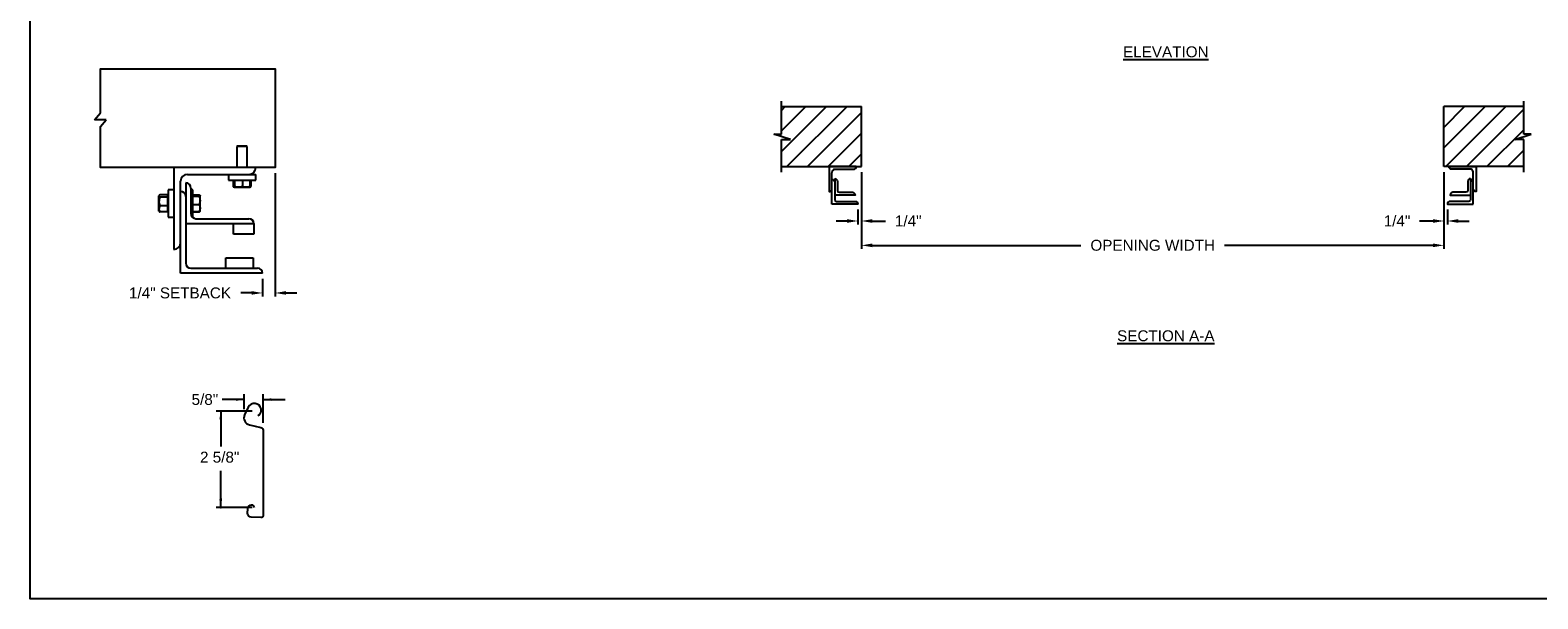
# Model space of a CAD drawing. Header units: inches. Extents: x 169.6 to 213.7, y 195.1 to 266.5.
# Tile 17 of 51: x 194.3 to 207.2, y 195.1 to 200. Entities that reach past the tile are written whole.
import ezdxf

# ---------------------------------------------------------------- set-up
doc = ezdxf.new("R2010")
doc.units = ezdxf.units.IN
doc.header["$LTSCALE"] = 0.25
doc.header["$MEASUREMENT"] = 0
for name, color, linetype in [('ANNOTATIONS', 1, 'Continuous'), ('DETAILS', 4, 'Continuous'), ('RHX RH F.O.H.', 7, 'Continuous')]:
    doc.layers.add(name, color=color, linetype=linetype)
doc.styles.add('ARIAL', font='arial.ttf', dxfattribs={"height": 0.09375})
doc.dimstyles.new('ARIAL', dxfattribs={"dimtxt": 0.09375, "dimasz": 0.09375, "dimexe": 0.03125, "dimexo": 0.046875, "dimgap": 0.09, "dimtad": 0, "dimtih": 1, "dimtoh": 1, "dimdec": 4, "dimzin": 0, "dimdsep": 46, "dimlunit": 4, "dimtxsty": 'ARIAL', "dimcen": 0.09, "dimadec": 0, "dimazin": 0, "dimtfac": 1, "dimtdec": 4, "dimtix": 1, "dimtofl": 0, "dimtmove": 0, "dimatfit": 3, "dimfxl": 0.18, "dimfrac": 2, "dimtolj": 1, "dimtzin": 0, "dimarcsym": 0})
doc.dimstyles.new('STANDARD$0', dxfattribs={"dimtxt": 0.09375, "dimasz": 0.09375, "dimexe": 0.03125, "dimexo": 0.046875, "dimgap": 0.09, "dimtad": 0, "dimtih": 1, "dimtoh": 1, "dimdec": 4, "dimzin": 0, "dimdsep": 46, "dimtxsty": 'ARIAL', "dimcen": 0.09, "dimadec": 0, "dimazin": 0, "dimtfac": 1, "dimtdec": 4, "dimtofl": 0, "dimtmove": 0, "dimatfit": 1, "dimfxl": 1, "dimtolj": 1, "dimtzin": 0, "dimarcsym": 0})
pattern_1 = [(45, (16.45141, -70.54787), (-0.08838835, 0.08838835), [])]

# ---------------------------------------------------------------- blocks, each defined once
blk = doc.blocks.new('*D30')
at = {"layer": 'ANNOTATIONS', "color": 0, "lineweight": -2, "transparency": 16777216}
for p, q in [((196.356, 198.725), (196.356, 197.665)), ((196.247, 197.817), (196.247, 197.665)), ((196.154, 197.696), (196.06, 197.696)), ((196.449, 197.696), (196.543, 197.696))]:
    blk.add_line(p, q, dxfattribs=at)
at = {"layer": 'ANNOTATIONS', "color": 0, "transparency": 16777216}
for points in [[(196.154, 197.712), (196.154, 197.681), (196.247, 197.696)], [(196.449, 197.712), (196.449, 197.681), (196.356, 197.696)]]:
    blk.add_solid(points, dxfattribs=at)
at = {"layer": 'defpoints', "color": 0, "transparency": 16777216}
for p in [(196.356, 198.772), (196.247, 197.864), (196.247, 197.696)]:
    blk.add_point(p, dxfattribs=at)
at = {"layer": 'ANNOTATIONS', "color": 0, "transparency": 16777216, "insert": (195.539, 197.696), "char_height": 0.09375, "attachment_point": 5, "style": 'ARIAL'}
blk.add_mtext('\\A1;1/4" SETBACK', dxfattribs=at)
blk = doc.blocks.new('*D31')
at = {"layer": 'ANNOTATIONS', "color": 0, "lineweight": -2, "transparency": 16777216}
for p, q in [((206.391, 198.734), (206.391, 198.283)), ((206.422, 198.412), (206.422, 198.283)), ((206.297, 198.314), (206.183, 198.314)), ((206.516, 198.314), (206.609, 198.314))]:
    blk.add_line(p, q, dxfattribs=at)
at = {"layer": 'ANNOTATIONS', "color": 0, "transparency": 16777216}
for points in [[(206.297, 198.33), (206.297, 198.298), (206.391, 198.314)], [(206.516, 198.33), (206.516, 198.298), (206.422, 198.314)]]:
    blk.add_solid(points, dxfattribs=at)
at = {"layer": 'defpoints', "color": 0, "transparency": 16777216}
for p in [(206.391, 198.781), (206.422, 198.459), (206.422, 198.314)]:
    blk.add_point(p, dxfattribs=at)
at = {"layer": 'ANNOTATIONS', "color": 0, "transparency": 16777216, "insert": (205.989, 198.314), "char_height": 0.0938, "attachment_point": 5, "style": 'ARIAL'}
blk.add_mtext('\\A1;1/4"', dxfattribs=at)
blk = doc.blocks.new('*D32')
at = {"layer": 'ANNOTATIONS', "color": 0, "lineweight": -2, "transparency": 16777216}
for p, q in [((201.391, 198.734), (201.391, 198.283)), ((201.359, 198.412), (201.359, 198.283)), ((201.266, 198.314), (201.172, 198.314)), ((201.484, 198.314), (201.598, 198.314))]:
    blk.add_line(p, q, dxfattribs=at)
at = {"layer": 'ANNOTATIONS', "color": 0, "transparency": 16777216}
for points in [[(201.266, 198.33), (201.266, 198.298), (201.359, 198.314)], [(201.484, 198.33), (201.484, 198.298), (201.391, 198.314)]]:
    blk.add_solid(points, dxfattribs=at)
at = {"layer": 'defpoints', "color": 0, "transparency": 16777216}
for p in [(201.391, 198.781), (201.359, 198.459), (201.359, 198.314)]:
    blk.add_point(p, dxfattribs=at)
at = {"layer": 'ANNOTATIONS', "color": 0, "transparency": 16777216, "insert": (201.792, 198.314), "char_height": 0.0938, "attachment_point": 5, "style": 'ARIAL'}
blk.add_mtext('\\A1;1/4"', dxfattribs=at)
blk = doc.blocks.new('*D28')
at = {"layer": 'ANNOTATIONS', "color": 0, "lineweight": -2, "transparency": 16777216}
for p, q in [((201.391, 198.734), (201.391, 198.074)), ((206.391, 198.734), (206.391, 198.074)), ((201.484, 198.105), (203.274, 198.105)), ((206.297, 198.105), (204.507, 198.105))]:
    blk.add_line(p, q, dxfattribs=at)
at = {"layer": 'ANNOTATIONS', "color": 0, "transparency": 16777216}
for points in [[(201.484, 198.121), (201.484, 198.089), (201.391, 198.105)], [(206.297, 198.121), (206.297, 198.089), (206.391, 198.105)]]:
    blk.add_solid(points, dxfattribs=at)
at = {"layer": 'defpoints', "color": 0, "transparency": 16777216}
for p in [(201.391, 198.781), (206.391, 198.781), (206.391, 198.105)]:
    blk.add_point(p, dxfattribs=at)
at = {"layer": 'ANNOTATIONS', "color": 0, "transparency": 16777216, "insert": (203.891, 198.105), "char_height": 0.09375, "attachment_point": 5, "style": 'ARIAL'}
blk.add_mtext('\\A1;OPENING WIDTH', dxfattribs=at)

msp = doc.modelspace()

# ---------------------------------------------------------------- hatches: boundary and pattern name
at = {"layer": 'RHX RH F.O.H.'}
h = msp.add_hatch(dxfattribs=at)
h.set_pattern_fill('ANSI31', color=256, style=0)
h.set_pattern_definition(pattern_1)
h.paths.add_polyline_path([(201.39055, 199.29688), (200.70305, 199.29688), (200.70305, 199.05968), (200.63894, 199.05968), (200.78102, 199.01277), (200.70305, 199.01277), (200.70305, 198.78125), (201.39055, 198.78125), (201.39055, 198.94375)])
h = msp.add_hatch(dxfattribs=at)
h.set_pattern_fill('ANSI31', color=256, style=0)
h.set_pattern_definition(pattern_1)
h.paths.add_polyline_path([(207.14215, 199.05968), (207.07805, 199.05968), (207.07805, 199.29688), (206.39055, 199.29688), (206.39055, 198.78125), (206.40872, 198.78125), (207.07805, 198.78125), (207.07805, 199.01277), (207.00008, 199.01277)])

# ---------------------------------------------------------------- linework, layer by layer
at = {"layer": 'ANNOTATIONS'}
for p, q in [((196.08953, 196.78127), (195.90203, 196.78127)), ((196.08953, 196.69951), (196.08953, 196.82814)), ((196.25405, 196.58116), (196.25405, 196.82814)), ((196.25405, 196.78127), (196.44155, 196.78127)), ((196.15786, 196.68083), (195.85006, 196.68083)), ((195.88853, 196.68083), (195.88853, 196.37927)), ((195.88853, 195.85362), (195.88853, 196.16831)), ((196.15786, 195.85362), (195.85006, 195.85362))]:
    msp.add_line(p, q, dxfattribs=at)
for p in [(196.21823, 196.64932), (195.88853, 195.92812), (195.88853, 195.85362)]:
    msp.add_point(p, dxfattribs=at)
for points in [[(196.01921, 196.76955), (196.01921, 196.79299), (196.08953, 196.78127)], [(196.32437, 196.79299), (196.32437, 196.76955), (196.25405, 196.78127)], [(195.90025, 196.61051), (195.87681, 196.61051), (195.88853, 196.68083)], [(195.90025, 195.92394), (195.87681, 195.92394), (195.88853, 195.85362)]]:
    msp.add_solid(points, dxfattribs=at)
at = {"layer": 'defpoints'}
msp.add_lwpolyline([(213.72204, 195.07023), (194.25216, 195.07023), (194.25216, 207.80534), (213.72204, 207.80534)], close=True, dxfattribs=at)
at = {"layer": 'DETAILS'}
for p, q in [((194.80451, 199.18274), (194.85505, 199.24157)), ((194.90558, 199.18274), (194.80451, 199.18274)), ((194.85505, 199.12391), (194.90558, 199.18274)), ((196.03207, 198.95749), (196.02775, 198.95317)), ((196.02775, 198.95317), (196.02775, 198.77304)), ((196.11564, 198.95317), (196.02775, 198.95317)), ((196.11132, 198.95749), (196.03207, 198.95749)), ((196.11564, 198.95317), (196.11132, 198.95749)), ((196.11564, 198.77304), (196.11564, 198.95317)), ((195.48576, 198.77304), (195.48576, 198.06991)), ((195.54435, 197.86483), (195.54435, 198.65585)), ((195.5883, 198.6412), (195.5883, 197.95272)), ((195.60295, 198.71444), (196.18889, 198.71444)), ((195.63224, 198.59726), (195.63224, 198.37753)), ((195.95451, 198.71444), (195.95451, 198.66452)), ((195.95451, 198.66452), (196.18889, 198.66452)), ((195.99589, 198.66452), (195.99589, 198.609)), ((195.99907, 198.60699), (196.00578, 198.60312)), ((196.00408, 198.66452), (196.00408, 198.609)), ((196.00585, 198.60312), (196.13754, 198.60312)), ((196.00763, 198.66452), (196.00763, 198.609)), ((196.07525, 198.66452), (196.07525, 198.609)), ((196.13762, 198.60312), (196.14433, 198.60699)), ((196.1475, 198.609), (196.13861, 198.60547)), ((196.13932, 198.66452), (196.13932, 198.609)), ((196.14428, 198.60697), (196.1475, 198.609)), ((196.1475, 198.66452), (196.1475, 198.609)), ((196.18889, 198.66452), (196.18889, 198.71444)), ((195.35791, 198.50634), (195.35662, 198.50505)), ((195.35662, 198.50505), (195.35662, 198.42579)), ((195.36043, 198.53426), (195.35791, 198.53134)), ((195.35791, 198.3995), (195.35791, 198.53134)), ((195.43396, 198.53951), (195.3667, 198.53951)), ((195.43396, 198.51756), (195.3667, 198.51756)), ((195.43396, 198.39133), (195.43396, 198.53951)), ((195.43584, 198.53134), (195.43396, 198.53134)), ((195.48576, 198.58261), (195.43584, 198.58261)), ((195.43584, 198.58261), (195.43584, 198.34823)), ((195.64959, 198.58261), (195.63224, 198.58261)), ((195.64959, 198.34823), (195.64959, 198.58261)), ((195.64959, 198.53873), (195.70511, 198.53873)), ((195.64959, 198.53545), (195.70511, 198.53545)), ((195.64959, 198.52626), (195.70511, 198.52626)), ((195.71099, 198.53134), (195.70976, 198.53348)), ((195.71099, 198.3995), (195.71099, 198.53086)), ((195.35662, 198.42579), (195.35791, 198.4245)), ((195.35791, 198.3995), (195.36043, 198.39658)), ((195.43396, 198.44347), (195.3667, 198.44347)), ((195.43396, 198.39133), (195.3667, 198.39133)), ((195.43396, 198.3995), (195.43584, 198.3995)), ((195.43584, 198.34823), (195.48576, 198.34823)), ((195.64343, 198.34823), (195.64959, 198.34823)), ((195.64959, 198.45623), (195.70511, 198.45623)), ((195.64959, 198.39539), (195.70511, 198.39539)), ((195.64959, 198.39211), (195.70511, 198.39211)), ((195.70638, 198.39602), (195.70511, 198.39211)), ((195.70976, 198.39736), (195.71099, 198.3995)), ((196.17424, 198.28964), (195.5883, 198.28964)), ((195.67619, 198.33358), (196.13029, 198.33358)), ((195.99846, 198.20175), (195.99846, 198.28964)), ((196.17424, 198.29391), (196.17424, 198.20175)), ((196.17424, 198.20175), (195.99846, 198.20175)), ((195.93254, 197.90878), (195.93254, 197.99667)), ((195.93254, 197.99667), (196.16691, 197.99667)), ((196.16691, 197.99667), (196.16691, 197.90878)), ((196.24748, 197.86483), (195.54435, 197.86483)), ((195.63224, 197.90878), (196.20353, 197.90878))]:
    msp.add_line(p, q, dxfattribs=at)
msp.add_lwpolyline([(194.85505, 199.24157), (194.85505, 199.62128), (196.3556, 199.62128), (196.3556, 198.77304), (194.85505, 198.77304), (194.85505, 199.12391)], dxfattribs=at)
msp.add_lwpolyline([(196.20786, 196.64412, 0.33746117), (196.23479, 196.68219), (196.23447, 196.70007, 0.73725505), (196.12432, 196.71493), (196.09351, 196.64851, 0.47976839), (196.13532, 196.56419), (196.23374, 196.54262, -0.21720182), (196.25405, 196.51866), (196.25405, 196.44998), (196.25405, 195.78395, -0.36619075), (196.23431, 195.76853), (196.14965, 195.77125, -0.41028649), (196.11838, 195.80476), (196.12032, 195.84206, -0.37745755), (196.15415, 195.87838, -0.31905635), (196.16603, 195.8729), (196.1771, 195.85362)], format="xyb", dxfattribs=at)
for centre, radius, start, end in [((196.13029, 198.77304), 0.05859, 270, 0), ((195.60295, 198.65585), 0.05859, 90, 180), ((195.5883, 198.59726), 0.04395, 0, 90), ((195.54435, 198.52401), 0.04395, 0, 90), ((195.67619, 198.37753), 0.04395, 180, 270), ((196.13183, 198.29118), 0.04244, 2.245613, 92.082022), ((196.13029, 198.28964), 0.04395, 0, 90), ((195.48576, 198.12851), 0.05859, 270, 0), ((195.63224, 197.95272), 0.04395, 180, 270), ((196.20353, 197.86483), 0.04395, 0, 90)]:
    msp.add_arc(centre, radius, start, end, dxfattribs=at)
for points, knots in [([(196.00608, 198.60413), (196.00471, 198.60451), (196.00126, 198.60547), (195.99791, 198.60767), (195.99589, 198.609)], [0, 0, 0, 0, 0.39613311, 1, 1, 1, 1]), ([(196.00585, 198.60312), (196.00581, 198.60312), (196.00549, 198.60318), (196.00489, 198.60446), (196.00435, 198.60748), (196.00408, 198.609)], [0, 0, 0, 0, 0.07010266, 0.53079095, 1, 1, 1, 1]), ([(196.00763, 198.609), (196.00734, 198.60736), (196.00676, 198.60404), (196.00616, 198.60342), (196.00585, 198.60312)], [0, 0, 0, 0, 0.49545796, 1, 1, 1, 1]), ([(196.04144, 198.60312), (196.04064, 198.60312), (196.03457, 198.60318), (196.02312, 198.60446), (196.01282, 198.60748), (196.00763, 198.609)], [0, 0, 0, 0, 0.07010266, 0.53079095, 1, 1, 1, 1]), ([(196.07525, 198.609), (196.06976, 198.60736), (196.05868, 198.60404), (196.04722, 198.60342), (196.04144, 198.60312)], [0, 0, 0, 0, 0.49545796, 1, 1, 1, 1]), ([(196.10728, 198.60312), (196.10303, 198.60332), (196.09444, 198.60372), (196.08377, 198.60623), (196.07743, 198.60829), (196.07525, 198.609)], [0, 0, 0, 0, 0.3928666, 0.79169603, 1, 1, 1, 1]), ([(196.13932, 198.609), (196.1353, 198.60774), (196.12723, 198.6052), (196.11646, 198.60338), (196.10977, 198.60319), (196.10728, 198.60312)], [0, 0, 0, 0, 0.38329119, 0.77026914, 1, 1, 1, 1]), ([(196.13754, 198.60312), (196.13759, 198.60312), (196.1379, 198.60318), (196.13851, 198.60446), (196.13905, 198.60748), (196.13932, 198.609)], [0, 0, 0, 0, 0.07010266, 0.53079095, 1, 1, 1, 1]), ([(195.3667, 198.53951), (195.36539, 198.53858), (195.3623, 198.53639), (195.35874, 198.53272), (195.35819, 198.52994), (195.35791, 198.52854)], [0, 0, 0, 0, 0.26545991, 0.62807649, 1, 1, 1, 1]), ([(195.35791, 198.52854), (195.35792, 198.52829), (195.35798, 198.52664), (195.35942, 198.52357), (195.36294, 198.52018), (195.36577, 198.51821), (195.3667, 198.51756)], [0, 0, 0, 0, 0.06653229, 0.43528257, 0.81455084, 1, 1, 1, 1]), ([(195.3667, 198.51756), (195.36439, 198.5118), (195.35969, 198.50007), (195.35792, 198.48726), (195.35791, 198.48069), (195.35791, 198.48051)], [0, 0, 0, 0, 0.48434141, 0.98632773, 1, 1, 1, 1]), ([(195.35791, 198.48051), (195.35824, 198.47533), (195.35892, 198.46477), (195.36287, 198.45249), (195.36583, 198.4455), (195.3667, 198.44347)], [0, 0, 0, 0, 0.40629057, 0.82726642, 1, 1, 1, 1]), ([(195.70511, 198.53873), (195.70583, 198.53809), (195.70779, 198.53635), (195.70896, 198.53457), (195.70971, 198.53344)], [0, 0, 0, 0, 0.36956739, 1, 1, 1, 1]), ([(195.70511, 198.53545), (195.70582, 198.53514), (195.70786, 198.53424), (195.71038, 198.53271), (195.71079, 198.53148), (195.71099, 198.53086)], [0, 0, 0, 0, 0.2083045, 0.6015254, 1, 1, 1, 1]), ([(195.71099, 198.53086), (195.71092, 198.5305), (195.71073, 198.52955), (195.70892, 198.528), (195.70638, 198.52684), (195.70511, 198.52626)], [0, 0, 0, 0, 0.22973043, 0.61267004, 1, 1, 1, 1]), ([(195.70511, 198.52626), (195.70675, 198.52057), (195.71007, 198.50909), (195.71069, 198.49723), (195.71099, 198.49124)], [0, 0, 0, 0, 0.49545796, 1, 1, 1, 1]), ([(195.71099, 198.49124), (195.71099, 198.49041), (195.71093, 198.48413), (195.70965, 198.47228), (195.70663, 198.46161), (195.70511, 198.45623)], [0, 0, 0, 0, 0.07010266, 0.53079095, 1, 1, 1, 1]), ([(195.3667, 198.44347), (195.36439, 198.43941), (195.35969, 198.43116), (195.35792, 198.42214), (195.35791, 198.41752), (195.35791, 198.4174)], [0, 0, 0, 0, 0.48434141, 0.98632773, 1, 1, 1, 1]), ([(195.35791, 198.4174), (195.35824, 198.41375), (195.35892, 198.40632), (195.36287, 198.39768), (195.36583, 198.39276), (195.3667, 198.39133)], [0, 0, 0, 0, 0.40629057, 0.82726642, 1, 1, 1, 1]), ([(195.36055, 198.39663), (195.36159, 198.3955), (195.36324, 198.39369), (195.36575, 198.39197), (195.3667, 198.39133)], [0, 0, 0, 0, 0.62450971, 1, 1, 1, 1]), ([(195.70511, 198.45623), (195.70675, 198.45129), (195.71007, 198.44132), (195.71069, 198.43101), (195.71099, 198.42581)], [0, 0, 0, 0, 0.49545796, 1, 1, 1, 1]), ([(195.71099, 198.42581), (195.71099, 198.42509), (195.71093, 198.41963), (195.70965, 198.40933), (195.70663, 198.40006), (195.70511, 198.39539)], [0, 0, 0, 0, 0.07010266, 0.53079095, 1, 1, 1, 1]), ([(195.70511, 198.39539), (195.70635, 198.39596), (195.70885, 198.39712), (195.71048, 198.39835), (195.71067, 198.39898), (195.71068, 198.39902)], [0, 0, 0, 0, 0.483809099, 0.972271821, 1, 1, 1, 1]), ([(195.70511, 198.39211), (195.70645, 198.39329), (195.70841, 198.39503), (195.70928, 198.39682), (195.70956, 198.3974)], [0, 0, 0, 0, 0.68088301, 1, 1, 1, 1])]:
    msp.add_open_spline(points, degree=3, knots=knots, dxfattribs=at)
at = {"layer": 'RHX RH F.O.H.', "linetype": 'Continuous'}
for p, q in [((200.70305, 199.05968), (200.70305, 199.34375)), ((207.07805, 199.05968), (207.07805, 199.34375)), ((200.78102, 199.01277), (200.63894, 199.05968)), ((200.63894, 199.05968), (200.70305, 199.05968)), ((200.70305, 198.73438), (200.70305, 199.01277)), ((200.70305, 199.01277), (200.78102, 199.01277)), ((207.00008, 199.01277), (207.14215, 199.05968)), ((207.07805, 199.01277), (207.00008, 199.01277)), ((207.14215, 199.05968), (207.07805, 199.05968)), ((207.07805, 198.73438), (207.07805, 199.01277)), ((201.13717, 198.45877), (201.13717, 198.72604)), ((206.64393, 198.45877), (206.64393, 198.72604))]:
    msp.add_line(p, q, dxfattribs=at)
at = {"layer": 'RHX RH F.O.H.'}
for p, q in [((200.70305, 199.29688), (201.39055, 199.29688)), ((201.39055, 198.78125), (201.39055, 199.29688)), ((206.39055, 198.78125), (206.39055, 199.29688)), ((207.07805, 199.29688), (206.39055, 199.29688)), ((200.70305, 198.78125), (201.39055, 198.78125)), ((207.07805, 198.78125), (206.39055, 198.78125))]:
    msp.add_line(p, q, dxfattribs=at)
at = {"layer": 'RHX RH F.O.H.', "linetype": 'Continuous'}
for points in [[(201.13717, 198.72604, -0.23306277), (201.1528, 198.75774), (201.32276, 198.75774, 0.41421356), (201.34627, 198.78125), (201.11366, 198.78125), (201.11366, 198.56656, 0.41421356), (201.13717, 198.59007)], [(206.64393, 198.72604, 0.23306277), (206.6283, 198.75774), (206.45833, 198.75774, -0.41421356), (206.43482, 198.78125), (206.66744, 198.78125), (206.66744, 198.56656, -0.41421356), (206.64393, 198.59007)], [(201.16068, 198.67794), (201.16068, 198.49791, 0.41421356), (201.17631, 198.48229), (201.33579, 198.48229, -0.41421356), (201.3593, 198.45877), (201.13717, 198.45877)], [(201.13717, 198.6711, -0.41421356), (201.16068, 198.64759)], [(201.16068, 198.67794, -0.41421356), (201.18419, 198.65443), (201.18419, 198.57616, 0.41421356), (201.19982, 198.56053), (201.31228, 198.56053, -0.41421356), (201.33579, 198.53702), (201.16068, 198.53702)], [(206.62042, 198.67794), (206.62042, 198.49791, -0.41421356), (206.60479, 198.48229), (206.44531, 198.48229, 0.41421356), (206.4218, 198.45877), (206.64393, 198.45877)], [(206.62042, 198.67794, 0.41421356), (206.5969, 198.65443), (206.5969, 198.57616, -0.41421356), (206.58128, 198.56053), (206.46882, 198.56053, 0.41421356), (206.44531, 198.53702), (206.62042, 198.53702)], [(206.64393, 198.6711, 0.41421356), (206.62042, 198.64759)]]:
    msp.add_lwpolyline(points, format="xyb", dxfattribs=at)

# ---------------------------------------------------------------- texts
at = {"layer": 'ANNOTATIONS', "style": 'ARIAL'}
msp.add_text('2 5/8"', height=0.09375, dxfattribs=at).set_placement((195.71069, 196.23976))
at = {"layer": 'ANNOTATIONS', "char_height": 0.09375, "attachment_point": 2, "style": 'ARIAL'}
for s, insert, width in [('{\\LELEVATION}', (204.00365, 199.81335), 3.0834986), ('{\\LSECTION A-A}', (204.00365, 197.37552), 1.3823677)]:
    msp.add_mtext(s, dxfattribs=dict(at, insert=insert, width=width))
at = {"layer": 'ANNOTATIONS', "insert": (195.75268, 196.78127), "char_height": 0.09375, "attachment_point": 5, "style": 'ARIAL'}
msp.add_mtext('\\A1;5/8"', dxfattribs=at)

# ---------------------------------------------------------------- dimensions: what is measured, and where the dimension line sits
at = {"layer": 'ANNOTATIONS'}
dim = msp.add_linear_dim(base=(196.24748, 197.69613), p1=(196.3556, 198.77171), p2=(196.24748, 197.8635), angle=180, text='1/4" SETBACK', dimstyle='STANDARD$0', override={"dimarcsym": 1}, dxfattribs=at)
dim.commit()
dim.dimension.update_dxf_attribs({"geometry": '*D30', "text_midpoint": (195.53909, 197.69613)})
for base, p1, p2, text, dimstyle, picture, middle in [((201.3593, 198.31392), (201.39055, 198.78125), (201.3593, 198.45877), '1/4"', 'ARIAL', '*D32', (201.79233, 198.31392)), ((206.39055, 198.10495), (201.39055, 198.78125), (206.39055, 198.78125), 'OPENING WIDTH', 'STANDARD$0', '*D28', (203.89055, 198.10495)), ((206.4218, 198.31392), (206.39055, 198.78125), (206.4218, 198.45877), '1/4"', 'ARIAL', '*D31', (205.98876, 198.31392))]:
    dim = msp.add_linear_dim(base=base, p1=p1, p2=p2, text=text, dimstyle=dimstyle, dxfattribs=at)
    dim.commit()
    dim.dimension.update_dxf_attribs({"geometry": picture, "text_midpoint": middle, "dimtype": 160})

doc.saveas('drawing.dxf')
